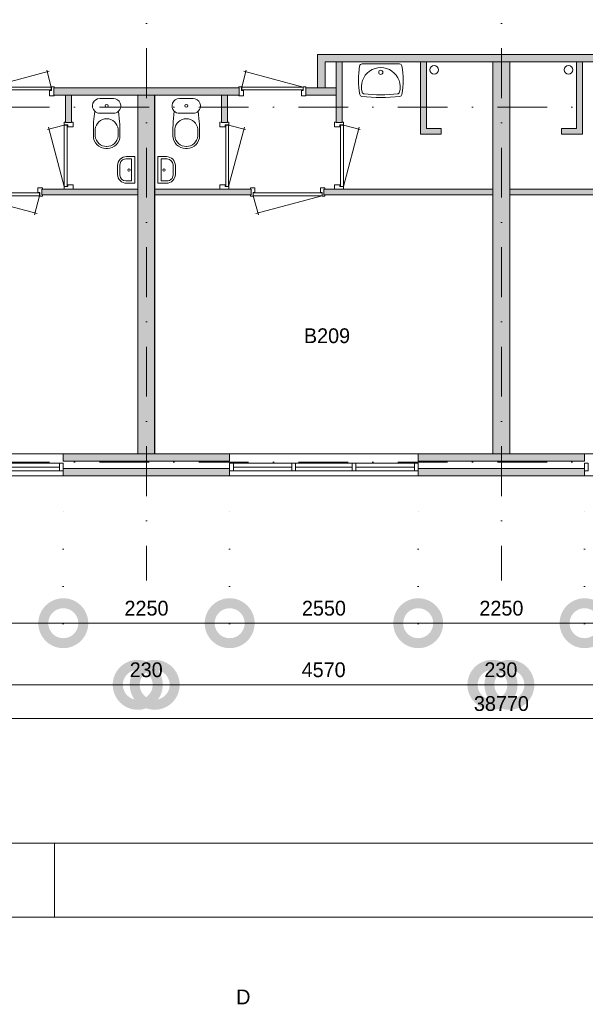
# Model space of a CAD drawing. Header units: millimetres. Extents: x -8493 to 75607, y -19302 to 56340.
# Tile 7 of 40: x 12135 to 19785, y -4240 to 9078. Entities that reach past the tile are written whole.
import ezdxf
from ezdxf.enums import TextEntityAlignment as Align

# ---------------------------------------------------------------- set-up
doc = ezdxf.new("R2010")
doc.units = ezdxf.units.MM
doc.header["$PDMODE"] = 3
doc.header["$PDSIZE"] = 1
doc.linetypes.add('DGN1', pattern=[504.6, 0, -504.6])
doc.linetypes.add('DGN4', pattern=[1345.6, 672.8, -336.4, 0, -336.4])
for name, color, linetype in [('1', 7, 'Continuous'), ('16', 7, 'Continuous'), ('17', 7, 'Continuous'), ('30', 7, 'Continuous'), ('32', 7, 'Continuous'), ('33', 7, 'Continuous'), ('40', 7, 'Continuous'), ('48', 7, 'Continuous'), ('56', 7, 'Continuous'), ('58', 7, 'Continuous'), ('62', 7, 'Continuous')]:
    doc.layers.add(name, color=color, linetype=linetype)
doc.styles.add('dgn003', font='dgn003.shx')
doc.styles.get("Standard").update_dxf_attribs({"font": 'arial.ttf'})
doc.dimstyles.get("Standard").update_dxf_attribs({"dimtxt": 0.18, "dimasz": 0.18, "dimexe": 0.18, "dimexo": 0.0625, "dimgap": 0.09, "dimtad": 0, "dimtih": 1, "dimtoh": 1, "dimdec": 4, "dimzin": 0, "dimdsep": 46, "dimtxsty": 'Standard', "dimcen": 0.09, "dimadec": 0, "dimazin": 0, "dimtfac": 1, "dimtdec": 4, "dimtofl": 0, "dimtmove": 0, "dimatfit": 3, "dimfxl": 1, "dimtolj": 1, "dimtzin": 0, "dimarcsym": 0})

# ---------------------------------------------------------------- blocks, each defined once
blk = doc.blocks.new('CLOS022')
at = {"layer": '40', "color": 7, "linetype": 'Continuous', "lineweight": 0}
for p, q in [((-92, -220), (92, -220)), ((-155, -528), (-155, -436)), ((155, -528), (155, -436)), ((-1, -670), (1, -670))]:
    blk.add_line(p, q, dxfattribs=at)
at = {"layer": '40', "color": 7, "linetype": 'Continuous', "lineweight": 0, "flags": 128}
for points in [[(-176, -338), (-162, -192), (-162, -192, -0.674333), (-92, -20), (-92, -20), (92, -20), (92, -20, -0.674333), (162, -192), (162, -192), (176, -338), (176, -338, -0.023285), (180, -431), (180, -431), (180, -525), (180, -525, -0.414214), (10, -695), (10, -695), (-10, -695), (-10, -695, -0.414214), (-180, -525), (-180, -525), (-180, -431), (-180, -431, -0.023285), (-176, -338)], [(-155, -437, -0.917514), (155, -437)], [(155, -528, -0.917521), (-155, -528)]]:
    blk.add_lwpolyline(points, format="xyb", dxfattribs=at)
at = {"layer": '40', "color": 7, "linetype": 'Continuous', "lineweight": 0}
blk.add_circle((0, -120), 20, dxfattribs=at)
for centre, start, end in [((-92, -120), 225.9727, 270), ((92, -120), 270, 314.0273)]:
    blk.add_arc(centre, 100, start, end, dxfattribs=at)
blk = doc.blocks.new('FT012')
at = {"layer": '40', "color": 7, "linetype": 'Continuous', "lineweight": 0}
for p, q in [((-135, 180), (-20, 180)), ((-65, 149), (-65, -149)), ((-20, 180), (-20, -180)), ((-65, -149), (-144, -149))]:
    blk.add_line(p, q, dxfattribs=at)
at = {"layer": '40', "color": 7, "linetype": 'Continuous', "lineweight": 0, "flags": 128}
for points in [[(-255, 60, -0.414214), (-135, 180)], [(-224, 69, -0.414214), (-144, 149)]]:
    blk.add_lwpolyline(points, format="xyb", dxfattribs=at)
for points in [[(-144, 149), (-65, 149)], [(-255, -60), (-255, 60)], [(-224, -69), (-224, 69)], [(-20, -180), (-135, -180)]]:
    blk.add_lwpolyline(points, dxfattribs=at)
at = {"layer": '40', "color": 7, "linetype": 'Continuous', "lineweight": 0}
blk.add_circle((-101, -1), 15.1, dxfattribs=at)
for centre, radius in [((-135, -60), 120), ((-144, -69), 80)]:
    blk.add_arc(centre, radius, 180, 270, dxfattribs=at)
blk = doc.blocks.new('930L092')
at = {"layer": '33', "color": 1, "linetype": 'Continuous', "lineweight": 0}
for p, q in [((38, -98), (936.31, -338.7)), ((968, -98), (899.56, -353.44))]:
    blk.add_line(p, q, dxfattribs=at)
at = {"layer": '33', "color": 92, "linetype": 'Continuous', "lineweight": 13, "true_color": 0x00e100, "flags": 128}
for points in [[(0, -90), (0, -101), (35, -101), (35, -51), (60, -51), (60, 11), (0, 11), (0, 0)], [(1006, -90), (1006, -101), (971, -101), (971, -51), (946, -51), (946, 11), (1006, 11), (1006, 0)]]:
    blk.add_lwpolyline(points, dxfattribs=at)
at = {"layer": '33', "color": 2, "linetype": 'Continuous', "lineweight": 13, "true_color": 0xf0f000, "flags": 128}
blk.add_lwpolyline([(968, -98), (38, -98), (38, -58), (968, -58), (968, -98)], dxfattribs=at)
blk = doc.blocks.new('830R107')
at = {"layer": '33', "color": 1, "linetype": 'Continuous', "lineweight": 0}
for p, q in [((-108, -38), (-336.87, -99.32)), ((-108, -868), (-322.82, -66.28))]:
    blk.add_line(p, q, dxfattribs=at)
at = {"layer": '33', "color": 92, "linetype": 'Continuous', "lineweight": 13, "true_color": 0x00e100, "flags": 128}
for points in [[(-100, 0), (-111, 0), (-111, -35), (-61, -35), (-61, -60), (11, -60), (11, 0), (0, 0)], [(-100, -906), (-111, -906), (-111, -871), (-61, -871), (-61, -846), (11, -846), (11, -906), (0, -906)]]:
    blk.add_lwpolyline(points, dxfattribs=at)
at = {"layer": '33', "color": 2, "linetype": 'Continuous', "lineweight": 13, "true_color": 0xf0f000, "flags": 128}
blk.add_lwpolyline([(-108, -868), (-108, -38), (-68, -38), (-68, -868), (-108, -868)], dxfattribs=at)
blk = doc.blocks.new('830R108')
at = {"layer": '33', "color": 1, "linetype": 'Continuous', "lineweight": 0}
for p, q in [((-868, 108), (-66.28, 322.82)), ((-38, 108), (-99.32, 336.87))]:
    blk.add_line(p, q, dxfattribs=at)
at = {"layer": '33', "color": 92, "linetype": 'Continuous', "lineweight": 13, "true_color": 0x00e100, "flags": 128}
for points in [[(-906, 100), (-906, 111), (-871, 111), (-871, 61), (-846, 61), (-846, -11), (-906, -11), (-906, 0)], [(0, 100), (0, 111), (-35, 111), (-35, 61), (-60, 61), (-60, -11), (0, -11), (0, 0)]]:
    blk.add_lwpolyline(points, dxfattribs=at)
at = {"layer": '33', "color": 2, "linetype": 'Continuous', "lineweight": 13, "true_color": 0xf0f000, "flags": 128}
blk.add_lwpolyline([(-868, 108), (-38, 108), (-38, 68), (-868, 68), (-868, 108)], dxfattribs=at)
blk = doc.blocks.new('830R109')
at = {"layer": '33', "color": 1, "linetype": 'Continuous', "lineweight": 0}
for p, q in [((108, -38), (336.87, -99.32)), ((108, -868), (322.82, -66.28))]:
    blk.add_line(p, q, dxfattribs=at)
at = {"layer": '33', "color": 92, "linetype": 'Continuous', "lineweight": 13, "true_color": 0x00e100, "flags": 128}
for points in [[(100, 0), (111, 0), (111, -35), (61, -35), (61, -60), (-11, -60), (-11, 0), (0, 0)], [(100, -906), (111, -906), (111, -871), (61, -871), (61, -846), (-11, -846), (-11, -906), (0, -906)]]:
    blk.add_lwpolyline(points, dxfattribs=at)
at = {"layer": '33', "color": 2, "linetype": 'Continuous', "lineweight": 13, "true_color": 0xf0f000, "flags": 128}
blk.add_lwpolyline([(108, -868), (108, -38), (68, -38), (68, -868), (108, -868)], dxfattribs=at)
blk = doc.blocks.new('930L093')
at = {"layer": '33', "color": 1, "linetype": 'Continuous', "lineweight": 0}
for p, q in [((-968, -98), (-899.56, -353.44)), ((-38, -98), (-936.31, -338.7))]:
    blk.add_line(p, q, dxfattribs=at)
at = {"layer": '33', "color": 92, "linetype": 'Continuous', "lineweight": 13, "true_color": 0x00e100, "flags": 128}
for points in [[(-1006, -90), (-1006, -101), (-971, -101), (-971, -51), (-946, -51), (-946, 11), (-1006, 11), (-1006, 0)], [(0, -90), (0, -101), (-35, -101), (-35, -51), (-60, -51), (-60, 11), (0, 11), (0, 0)]]:
    blk.add_lwpolyline(points, dxfattribs=at)
at = {"layer": '33', "color": 2, "linetype": 'Continuous', "lineweight": 13, "true_color": 0xf0f000, "flags": 128}
blk.add_lwpolyline([(-968, -98), (-38, -98), (-38, -58), (-968, -58), (-968, -98)], dxfattribs=at)
blk = doc.blocks.new('830R1010')
at = {"layer": '33', "color": 1, "linetype": 'Continuous', "lineweight": 0}
for p, q in [((108, -38), (336.87, -99.32)), ((108, -868), (322.82, -66.28))]:
    blk.add_line(p, q, dxfattribs=at)
at = {"layer": '33', "color": 92, "linetype": 'Continuous', "lineweight": 13, "true_color": 0x00e100, "flags": 128}
for points in [[(100, 0), (111, 0), (111, -35), (61, -35), (61, -60), (-11, -60), (-11, 0), (0, 0)], [(100, -906), (111, -906), (111, -871), (61, -871), (61, -846), (-11, -846), (-11, -906), (0, -906)]]:
    blk.add_lwpolyline(points, dxfattribs=at)
at = {"layer": '33', "color": 2, "linetype": 'Continuous', "lineweight": 13, "true_color": 0xf0f000, "flags": 128}
blk.add_lwpolyline([(108, -868), (108, -38), (68, -38), (68, -868), (108, -868)], dxfattribs=at)
blk = doc.blocks.new('CLOS023')
at = {"layer": '40', "color": 7, "linetype": 'Continuous', "lineweight": 0}
for p, q in [((92, -220), (-93, -220)), ((-155, -528), (-155, -436)), ((155, -528), (155, -436)), ((1, -670), (-1, -670))]:
    blk.add_line(p, q, dxfattribs=at)
at = {"layer": '40', "color": 7, "linetype": 'Continuous', "lineweight": 0, "flags": 128}
for points in [[(176, -338), (162, -192), (162, -192, 0.674333), (92, -20), (92, -20), (-93, -20), (-93, -20, 0.674333), (-162, -192), (-162, -192), (-176, -338), (-176, -338, 0.023285), (-180, -431), (-180, -431), (-180, -525), (-180, -525, 0.414214), (-10, -695), (-10, -695), (10, -695), (10, -695, 0.414214), (180, -525), (180, -525), (180, -431), (180, -431, 0.023285), (176, -338)], [(-93, -220, -0.194504), (-162, -192)], [(162, -192, -0.194504), (92, -220)]]:
    blk.add_lwpolyline(points, format="xyb", dxfattribs=at)
at = {"layer": '40', "color": 7, "linetype": 'Continuous', "lineweight": 0}
blk.add_circle((0, -120), 20, dxfattribs=at)
for centre, start, end in [((0, -450), 4.9264, 175.0736), ((0, -514), 184.9259, 355.0741)]:
    blk.add_arc(centre, 156, start, end, dxfattribs=at)
blk = doc.blocks.new('FT013')
at = {"layer": '40', "color": 7, "linetype": 'Continuous', "lineweight": 0}
for p, q in [((135, 180), (20, 180)), ((20, 180), (20, -180)), ((65, 149), (65, -149)), ((65, -149), (144, -149))]:
    blk.add_line(p, q, dxfattribs=at)
at = {"layer": '40', "color": 7, "linetype": 'Continuous', "lineweight": 0, "flags": 128}
for points in [[(144, 149), (65, 149)], [(224, -69), (224, 69)], [(255, -60), (255, 60)], [(20, -180), (135, -180)]]:
    blk.add_lwpolyline(points, dxfattribs=at)
for points in [[(255, -60, -0.414214), (135, -180)], [(224, -69, -0.414214), (144, -149)]]:
    blk.add_lwpolyline(points, format="xyb", dxfattribs=at)
at = {"layer": '40', "color": 7, "linetype": 'Continuous', "lineweight": 0}
blk.add_circle((101, -1), 15.1, dxfattribs=at)
for centre, radius in [((135, 60), 120), ((144, 69), 80)]:
    blk.add_arc(centre, radius, 0, 90, dxfattribs=at)
blk = doc.blocks.new('WT013')
at = {"layer": '40', "color": 7, "linetype": 'Continuous', "lineweight": 0}
blk.add_line((253, -20), (-253, -20), dxfattribs=at)
at = {"layer": '40', "color": 7, "linetype": 'Continuous', "lineweight": 0, "flags": 128}
for points in [[(-284, -432, -0.090801), (-286, -47)], [(-286, -47, -0.363957), (-253, -20)], [(-254, -401, -1.30637), (254, -401)], [(253, -20, -0.363957), (286, -47)], [(286, -47, -0.090801), (284, -432)], [(-256, -459, -0.328769), (-284, -432)], [(256, -459, -0.059915), (-256, -459)], [(-226, -425, -0.309671), (-254, -401)], [(226, -425, -0.052773), (-226, -425)], [(254, -401, -0.309671), (226, -425)], [(284, -432, -0.328769), (256, -459)]]:
    blk.add_lwpolyline(points, format="xyb", dxfattribs=at)
at = {"layer": '40', "color": 7, "linetype": 'Continuous', "lineweight": 0}
blk.add_circle((0, -133), 28.1, dxfattribs=at)
blk = doc.blocks.new('830R1011')
at = {"layer": '33', "color": 1, "linetype": 'Continuous', "lineweight": 0}
for p, q in [((38, 108), (99.32, 336.87)), ((868, 108), (66.28, 322.82))]:
    blk.add_line(p, q, dxfattribs=at)
at = {"layer": '33', "color": 92, "linetype": 'Continuous', "lineweight": 13, "true_color": 0x00e100, "flags": 128}
for points in [[(0, 100), (0, 111), (35, 111), (35, 61), (60, 61), (60, -11), (0, -11), (0, 0)], [(906, 100), (906, 111), (871, 111), (871, 61), (846, 61), (846, -11), (906, -11), (906, 0)]]:
    blk.add_lwpolyline(points, dxfattribs=at)
at = {"layer": '33', "color": 2, "linetype": 'Continuous', "lineweight": 13, "true_color": 0xf0f000, "flags": 128}
blk.add_lwpolyline([(868, 108), (38, 108), (38, 68), (868, 68), (868, 108)], dxfattribs=at)
blk = doc.blocks.new('A1')
at = {"layer": '1', "color": 1, "linetype": 'Continuous', "lineweight": 0}
for p, q in [((21100, 0), (21100, 1000)), ((0, 0), (84100, 0))]:
    blk.add_line(p, q, dxfattribs=at)
at = {"layer": '1', "color": 52, "linetype": 'Continuous', "lineweight": 0, "true_color": 0xc3c300, "flags": 128}
blk.add_lwpolyline([(1000, 1000), (83100, 1000), (83100, 58400), (1000, 58400), (1000, 1000)], dxfattribs=at)
blk = doc.blocks.new('_DotSmall')
at = {"color": 0, "linetype": 'ByBlock', "const_width": 0.5}
blk.add_lwpolyline([(-0.0625, 0, 1), (0.0625, 0, 1)], format="xyb", close=True, dxfattribs=at)
blk = doc.blocks.new('*D3684')
at = {"layer": '58', "color": 3, "linetype": 'Continuous', "lineweight": 0, "transparency": 16777216}
blk.add_line((22325, 915), (19775, 915), dxfattribs=at)
at = {"layer": 'Defpoints', "color": 0, "linetype": 'Continuous', "transparency": 16777216}
for p in [(19775, 2908), (22325, 2908), (19775, 915)]:
    blk.add_point(p, dxfattribs=at)
at = {"layer": '58', "color": 3, "linetype": 'Continuous', "lineweight": 0, "transparency": 16777216, "xscale": 1080, "yscale": 1080, "zscale": 1080, "rotation": 180}
blk.add_blockref('_DotSmall', (19775, 915), dxfattribs=at)
at = {"layer": '58', "color": 3, "linetype": 'Continuous', "lineweight": 0, "transparency": 16777216, "xscale": 1080, "yscale": 1080, "zscale": 1080}
blk.add_blockref('_DotSmall', (22325, 915), dxfattribs=at)
at = {"layer": '58', "color": 3, "linetype": 'Continuous', "lineweight": 0, "transparency": 16777216, "insert": (21050, 1117), "char_height": 200, "attachment_point": 5, "style": 'dgn003'}
blk.add_mtext('\\A1;2550', dxfattribs=at)
blk = doc.blocks.new('*D3685')
at = {"layer": '58', "color": 3, "linetype": 'Continuous', "lineweight": 0, "transparency": 16777216}
blk.add_line((17525, 915), (19775, 915), dxfattribs=at)
at = {"layer": 'Defpoints', "color": 0, "linetype": 'Continuous', "transparency": 16777216}
for p in [(17525, 2908), (19775, 2908), (19775, 915)]:
    blk.add_point(p, dxfattribs=at)
at = {"layer": '58', "color": 3, "linetype": 'Continuous', "lineweight": 0, "transparency": 16777216, "xscale": 1080, "yscale": 1080, "zscale": 1080, "rotation": 180}
blk.add_blockref('_DotSmall', (17525, 915), dxfattribs=at)
at = {"layer": '58', "color": 3, "linetype": 'Continuous', "lineweight": 0, "transparency": 16777216, "xscale": 1080, "yscale": 1080, "zscale": 1080}
blk.add_blockref('_DotSmall', (19775, 915), dxfattribs=at)
at = {"layer": '58', "color": 3, "linetype": 'Continuous', "lineweight": 0, "transparency": 16777216, "insert": (18650, 1117), "char_height": 200, "attachment_point": 5, "style": 'dgn003'}
blk.add_mtext('\\A1;2250', dxfattribs=at)
blk = doc.blocks.new('*D3686')
at = {"layer": '58', "color": 3, "linetype": 'Continuous', "lineweight": 0, "transparency": 16777216}
blk.add_line((14975, 915), (17525, 915), dxfattribs=at)
at = {"layer": 'Defpoints', "color": 0, "linetype": 'Continuous', "transparency": 16777216}
for p in [(14975, 2908), (17525, 2908), (17525, 915)]:
    blk.add_point(p, dxfattribs=at)
at = {"layer": '58', "color": 3, "linetype": 'Continuous', "lineweight": 0, "transparency": 16777216, "xscale": 1080, "yscale": 1080, "zscale": 1080, "rotation": 180}
blk.add_blockref('_DotSmall', (14975, 915), dxfattribs=at)
at = {"layer": '58', "color": 3, "linetype": 'Continuous', "lineweight": 0, "transparency": 16777216, "xscale": 1080, "yscale": 1080, "zscale": 1080}
blk.add_blockref('_DotSmall', (17525, 915), dxfattribs=at)
at = {"layer": '58', "color": 3, "linetype": 'Continuous', "lineweight": 0, "transparency": 16777216, "insert": (16250, 1117), "char_height": 200, "attachment_point": 5, "style": 'dgn003'}
blk.add_mtext('\\A1;2550', dxfattribs=at)
blk = doc.blocks.new('*D3687')
at = {"layer": '58', "color": 3, "linetype": 'Continuous', "lineweight": 0, "transparency": 16777216}
blk.add_line((12725, 915), (14975, 915), dxfattribs=at)
at = {"layer": 'Defpoints', "color": 0, "linetype": 'Continuous', "transparency": 16777216}
for p in [(12725, 2908), (14975, 2908), (14975, 915)]:
    blk.add_point(p, dxfattribs=at)
at = {"layer": '58', "color": 3, "linetype": 'Continuous', "lineweight": 0, "transparency": 16777216, "xscale": 1080, "yscale": 1080, "zscale": 1080, "rotation": 180}
blk.add_blockref('_DotSmall', (12725, 915), dxfattribs=at)
at = {"layer": '58', "color": 3, "linetype": 'Continuous', "lineweight": 0, "transparency": 16777216, "xscale": 1080, "yscale": 1080, "zscale": 1080}
blk.add_blockref('_DotSmall', (14975, 915), dxfattribs=at)
at = {"layer": '58', "color": 3, "linetype": 'Continuous', "lineweight": 0, "transparency": 16777216, "insert": (13850, 1117), "char_height": 200, "attachment_point": 5, "style": 'dgn003'}
blk.add_mtext('\\A1;2250', dxfattribs=at)
blk = doc.blocks.new('*D3688')
at = {"layer": '58', "color": 3, "linetype": 'Continuous', "lineweight": 0, "transparency": 16777216}
blk.add_line((12725, 915), (10175, 915), dxfattribs=at)
at = {"layer": 'Defpoints', "color": 0, "linetype": 'Continuous', "transparency": 16777216}
for p in [(10175, 2908), (12725, 2908), (10175, 915)]:
    blk.add_point(p, dxfattribs=at)
at = {"layer": '58', "color": 3, "linetype": 'Continuous', "lineweight": 0, "transparency": 16777216, "xscale": 1080, "yscale": 1080, "zscale": 1080, "rotation": 180}
blk.add_blockref('_DotSmall', (10175, 915), dxfattribs=at)
at = {"layer": '58', "color": 3, "linetype": 'Continuous', "lineweight": 0, "transparency": 16777216, "xscale": 1080, "yscale": 1080, "zscale": 1080}
blk.add_blockref('_DotSmall', (12725, 915), dxfattribs=at)
at = {"layer": '58', "color": 3, "linetype": 'Continuous', "lineweight": 0, "transparency": 16777216, "insert": (11450, 1117), "char_height": 200, "attachment_point": 5, "style": 'dgn003'}
blk.add_mtext('\\A1;2550', dxfattribs=at)
blk = doc.blocks.new('*D3789')
at = {"layer": '58', "color": 3, "linetype": 'Continuous', "lineweight": 0, "transparency": 16777216}
blk.add_line((38035, -376), (-735, -376), dxfattribs=at)
at = {"layer": 'Defpoints', "color": 0, "linetype": 'Continuous', "transparency": 16777216}
for p in [(-735, 1039), (38035, 1039), (-735, -376)]:
    blk.add_point(p, dxfattribs=at)
at = {"layer": '58', "color": 3, "linetype": 'Continuous', "lineweight": 0, "transparency": 16777216, "xscale": 1080, "yscale": 1080, "zscale": 1080, "rotation": 180}
blk.add_blockref('_DotSmall', (-735, -376), dxfattribs=at)
at = {"layer": '58', "color": 3, "linetype": 'Continuous', "lineweight": 0, "transparency": 16777216, "xscale": 1080, "yscale": 1080, "zscale": 1080}
blk.add_blockref('_DotSmall', (38035, -376), dxfattribs=at)
at = {"layer": '58', "color": 3, "linetype": 'Continuous', "lineweight": 0, "transparency": 16777216, "insert": (18650, -173), "char_height": 200, "attachment_point": 5, "style": 'dgn003'}
blk.add_mtext('\\A1;38770', dxfattribs=at)
blk = doc.blocks.new('*D3798')
at = {"layer": '58', "color": 3, "linetype": 'Continuous', "lineweight": 0, "transparency": 16777216}
blk.add_line((13733, 82), (9163, 82), dxfattribs=at)
at = {"layer": 'Defpoints', "color": 0, "linetype": 'Continuous', "transparency": 16777216}
for p in [(9163, 82), (9163, -1045), (13733, -1045)]:
    blk.add_point(p, dxfattribs=at)
at = {"layer": '58', "color": 3, "linetype": 'Continuous', "lineweight": 0, "transparency": 16777216, "xscale": 1080, "yscale": 1080, "zscale": 1080, "rotation": 180}
blk.add_blockref('_DotSmall', (9163, 82), dxfattribs=at)
at = {"layer": '58', "color": 3, "linetype": 'Continuous', "lineweight": 0, "transparency": 16777216, "xscale": 1080, "yscale": 1080, "zscale": 1080}
blk.add_blockref('_DotSmall', (13733, 82), dxfattribs=at)
at = {"layer": '58', "color": 3, "linetype": 'Continuous', "lineweight": 0, "transparency": 16777216, "insert": (11448, 284), "char_height": 200, "attachment_point": 5, "style": 'dgn003'}
blk.add_mtext('\\A1;4570', dxfattribs=at)
blk = doc.blocks.new('*D3799')
at = {"layer": '58', "color": 3, "linetype": 'Continuous', "lineweight": 0, "transparency": 16777216}
for p, q in [((13731, 82), (12651, 82)), ((13961, 82), (13731, 82)), ((13961, 82), (15041, 82))]:
    blk.add_line(p, q, dxfattribs=at)
at = {"layer": 'Defpoints', "color": 0, "linetype": 'Continuous', "transparency": 16777216}
for p in [(13731, 3208), (13961, 3208), (13731, 82)]:
    blk.add_point(p, dxfattribs=at)
at = {"layer": '58', "color": 3, "linetype": 'Continuous', "lineweight": 0, "transparency": 16777216, "xscale": 1080, "yscale": 1080, "zscale": 1080}
blk.add_blockref('_DotSmall', (13731, 82), dxfattribs=at)
at = {"layer": '58', "color": 3, "linetype": 'Continuous', "lineweight": 0, "transparency": 16777216, "xscale": 1080, "yscale": 1080, "zscale": 1080, "rotation": 180}
blk.add_blockref('_DotSmall', (13961, 82), dxfattribs=at)
at = {"layer": '58', "color": 3, "linetype": 'Continuous', "lineweight": 0, "transparency": 16777216, "insert": (13846, 284), "char_height": 200, "attachment_point": 5, "style": 'dgn003'}
blk.add_mtext('\\A1;230', dxfattribs=at)
blk = doc.blocks.new('*D3800')
at = {"layer": '58', "color": 3, "linetype": 'Continuous', "lineweight": 0, "transparency": 16777216}
blk.add_line((18531, 82), (13961, 82), dxfattribs=at)
at = {"layer": 'Defpoints', "color": 0, "linetype": 'Continuous', "transparency": 16777216}
for p in [(13961, 82), (13961, -1045), (18531, -1045)]:
    blk.add_point(p, dxfattribs=at)
at = {"layer": '58', "color": 3, "linetype": 'Continuous', "lineweight": 0, "transparency": 16777216, "xscale": 1080, "yscale": 1080, "zscale": 1080, "rotation": 180}
blk.add_blockref('_DotSmall', (13961, 82), dxfattribs=at)
at = {"layer": '58', "color": 3, "linetype": 'Continuous', "lineweight": 0, "transparency": 16777216, "xscale": 1080, "yscale": 1080, "zscale": 1080}
blk.add_blockref('_DotSmall', (18531, 82), dxfattribs=at)
at = {"layer": '58', "color": 3, "linetype": 'Continuous', "lineweight": 0, "transparency": 16777216, "insert": (16246, 284), "char_height": 200, "attachment_point": 5, "style": 'dgn003'}
blk.add_mtext('\\A1;4570', dxfattribs=at)
blk = doc.blocks.new('*D3801')
at = {"layer": '58', "color": 3, "linetype": 'Continuous', "lineweight": 0, "transparency": 16777216}
for p, q in [((18528, 82), (17448, 82)), ((18758, 82), (18528, 82)), ((18758, 82), (19838, 82))]:
    blk.add_line(p, q, dxfattribs=at)
at = {"layer": 'Defpoints', "color": 0, "linetype": 'Continuous', "transparency": 16777216}
for p in [(18528, 3208), (18758, 3208), (18528, 82)]:
    blk.add_point(p, dxfattribs=at)
at = {"layer": '58', "color": 3, "linetype": 'Continuous', "lineweight": 0, "transparency": 16777216, "xscale": 1080, "yscale": 1080, "zscale": 1080}
blk.add_blockref('_DotSmall', (18528, 82), dxfattribs=at)
at = {"layer": '58', "color": 3, "linetype": 'Continuous', "lineweight": 0, "transparency": 16777216, "xscale": 1080, "yscale": 1080, "zscale": 1080, "rotation": 180}
blk.add_blockref('_DotSmall', (18758, 82), dxfattribs=at)
at = {"layer": '58', "color": 3, "linetype": 'Continuous', "lineweight": 0, "transparency": 16777216, "insert": (18643, 284), "char_height": 200, "attachment_point": 5, "style": 'dgn003'}
blk.add_mtext('\\A1;230', dxfattribs=at)
blk = doc.blocks.new('*D3802')
at = {"layer": '58', "color": 3, "linetype": 'Continuous', "lineweight": 0, "transparency": 16777216}
blk.add_line((23328, 82), (18758, 82), dxfattribs=at)
at = {"layer": 'Defpoints', "color": 0, "linetype": 'Continuous', "transparency": 16777216}
for p in [(18758, 82), (18758, -1045), (23328, -1045)]:
    blk.add_point(p, dxfattribs=at)
at = {"layer": '58', "color": 3, "linetype": 'Continuous', "lineweight": 0, "transparency": 16777216, "xscale": 1080, "yscale": 1080, "zscale": 1080, "rotation": 180}
blk.add_blockref('_DotSmall', (18758, 82), dxfattribs=at)
at = {"layer": '58', "color": 3, "linetype": 'Continuous', "lineweight": 0, "transparency": 16777216, "xscale": 1080, "yscale": 1080, "zscale": 1080}
blk.add_blockref('_DotSmall', (23328, 82), dxfattribs=at)
at = {"layer": '58', "color": 3, "linetype": 'Continuous', "lineweight": 0, "transparency": 16777216, "insert": (21043, 284), "char_height": 200, "attachment_point": 5, "style": 'dgn003'}
blk.add_mtext('\\A1;4570', dxfattribs=at)

msp = doc.modelspace()

# ---------------------------------------------------------------- hatches: boundary and pattern name
at = {"layer": '16'}
for color, points in [(9, [(12724.76, 3207.77), (14974.76, 3207.77), (14974.76, 3107.77), (12724.76, 3107.77)]), (7, [(12724.76, 3007.77), (14974.76, 3007.77), (14974.76, 2907.77), (12724.76, 2907.77)]), (7, [(17524.76, 3007.77), (19774.76, 3007.77), (19774.76, 2907.77), (17524.76, 2907.77)])]:
    msp.add_hatch(color=color, dxfattribs=at).paths.add_polyline_path(points)
at = {"layer": '62'}
for color, points in [(7, [(18649.76, 8607.77), (18649.76, 8507.77), (16264.76, 8507.77), (16264.76, 8157.77), (16164.76, 8157.77), (16164.76, 8607.77)]), (7, [(18649.76, 8607.77), (18649.76, 8507.77), (21034.76, 8507.77), (21034.76, 8157.77), (21134.76, 8157.77), (21134.76, 8607.77)]), (9, [(16494.76, 7687.77), (16414.76, 7687.77), (16414.76, 8507.77), (16494.76, 8507.77)]), (9, [(17834.76, 7607.77), (17834.76, 7527.77), (17554.76, 7527.77), (17554.76, 8507.77), (17634.76, 8507.77), (17634.76, 7607.77)]), (9, [(18534.76, 8507.77), (18764.76, 8507.77), (18764.76, 3207.77), (18534.76, 3207.77)]), (9, [(19464.76, 7607.77), (19464.76, 7527.77), (19744.76, 7527.77), (19744.76, 8507.77), (19664.76, 8507.77), (19664.76, 7607.77)]), (7, [(12594.76, 8057.77), (13849.76, 8057.77), (13849.76, 8157.77), (12594.76, 8157.77)]), (7, [(15104.76, 8057.77), (13849.76, 8057.77), (13849.76, 8157.77), (15104.76, 8157.77)]), (7, [(16414.76, 8057.77), (16004.76, 8057.77), (16004.76, 8157.77), (16414.76, 8157.77)]), (9, [(12754.76, 7687.77), (12834.76, 7687.77), (12834.76, 8057.77), (12754.76, 8057.77)]), (9, [(13734.76, 8057.77), (13960.52, 8057.77), (13960.52, 3207.77), (13734.76, 3207.77)]), (9, [(14944.76, 7687.77), (14864.76, 7687.77), (14864.76, 8057.77), (14944.76, 8057.77)]), (9, [(12434.76, 6787.77), (13734.76, 6787.77), (13734.76, 6707.77), (12434.76, 6707.77)]), (9, [(15264.76, 6787.77), (13964.76, 6787.77), (13964.76, 6707.77), (15264.76, 6707.77)]), (7, [(18534.76, 6787.77), (16249.76, 6787.77), (16249.76, 6707.77), (18534.76, 6707.77)]), (9, [(18764.76, 6787.77), (21049.76, 6787.77), (21049.76, 6707.77), (18764.76, 6707.77)]), (9, [(17524.76, 3207.77), (19774.76, 3207.77), (19774.76, 3107.77), (17524.76, 3107.77)])]:
    msp.add_hatch(color=color, dxfattribs=at).paths.add_polyline_path(points)

# ---------------------------------------------------------------- linework, layer by layer
at = {"layer": '16', "color": 92, "linetype": 'Continuous', "lineweight": 0, "true_color": 0x00e100, "flags": 128}
for points in [[(18649.76, 8607.77), (16164.76, 8607.77), (16164.76, 8157.77), (16264.76, 8157.77), (16264.76, 8507.77), (18649.76, 8507.77), (18649.76, 8607.77)], [(18649.76, 8607.77), (21134.76, 8607.77), (21134.76, 8157.77), (21034.76, 8157.77), (21034.76, 8507.77), (18649.76, 8507.77), (18649.76, 8607.77)], [(16494.76, 8507.77), (16414.76, 8507.77), (16414.76, 7687.77), (16494.76, 7687.77), (16494.76, 8507.77)], [(19664.76, 8507.77), (19664.76, 7607.77), (19464.76, 7607.77), (19464.76, 7527.77), (19744.76, 7527.77), (19744.76, 8507.77), (19664.76, 8507.77)], [(12594.76, 8157.77), (13849.76, 8157.77), (13849.76, 8057.77), (12594.76, 8057.77), (12594.76, 8157.77)], [(15104.76, 8157.77), (13849.76, 8157.77), (13849.76, 8057.77), (15104.76, 8057.77), (15104.76, 8157.77)], [(16414.76, 8157.77), (16004.76, 8157.77), (16004.76, 8057.77), (16414.76, 8057.77), (16414.76, 8157.77)], [(12754.76, 8057.77), (12834.76, 8057.77), (12834.76, 7687.77), (12754.76, 7687.77), (12754.76, 8057.77)], [(14944.76, 8057.77), (14864.76, 8057.77), (14864.76, 7687.77), (14944.76, 7687.77), (14944.76, 8057.77)], [(13734.76, 6787.77), (12434.76, 6787.77), (12434.76, 6707.77), (13734.76, 6707.77), (13734.76, 6787.77)], [(13964.76, 6787.77), (15264.76, 6787.77), (15264.76, 6707.77), (13964.76, 6707.77), (13964.76, 6787.77)], [(16249.76, 6787.77), (18534.76, 6787.77), (18534.76, 6707.77), (16249.76, 6707.77), (16249.76, 6787.77)], [(21049.76, 6787.77), (18764.76, 6787.77), (18764.76, 6707.77), (21049.76, 6707.77), (21049.76, 6787.77)], [(12724.76, 3207.77), (14974.76, 3207.77), (14974.76, 3107.77), (12724.76, 3107.77), (12724.76, 3207.77)], [(17524.76, 3207.77), (19774.76, 3207.77), (19774.76, 3107.77), (17524.76, 3107.77), (17524.76, 3207.77)], [(12724.76, 3007.77), (14974.76, 3007.77), (14974.76, 2907.77), (12724.76, 2907.77), (12724.76, 3007.77)], [(17524.76, 3007.77), (19774.76, 3007.77), (19774.76, 2907.77), (17524.76, 2907.77), (17524.76, 3007.77)]]:
    msp.add_lwpolyline(points, dxfattribs=at)
at = {"layer": '16', "color": 9, "linetype": 'Continuous', "lineweight": 0, "flags": 128}
msp.add_lwpolyline([(12724.76, 3207.77), (14974.76, 3207.77), (14974.76, 3107.77), (12724.76, 3107.77), (12724.76, 3207.77)], dxfattribs=at)
at = {"layer": '16', "color": 7, "linetype": 'Continuous', "lineweight": 0, "flags": 128}
for points in [[(12724.76, 3007.77), (14974.76, 3007.77), (14974.76, 2907.77), (12724.76, 2907.77), (12724.76, 3007.77)], [(17524.76, 3007.77), (19774.76, 3007.77), (19774.76, 2907.77), (17524.76, 2907.77), (17524.76, 3007.77)]]:
    msp.add_lwpolyline(points, dxfattribs=at)
at = {"layer": '17', "color": 92, "linetype": 'Continuous', "lineweight": 0, "true_color": 0x00e100, "flags": 128}
for points in [[(18534.76, 8507.77), (18764.76, 8507.77), (18764.76, 3207.77), (18534.76, 3207.77), (18534.76, 8507.77)], [(13964.76, 8057.77), (13734.76, 8057.77), (13734.76, 3207.77), (13964.76, 3207.77), (13964.76, 8057.77)]]:
    msp.add_lwpolyline(points, dxfattribs=at)
at = {"layer": '30', "color": 3, "linetype": 'Continuous', "lineweight": 0}
for p, q in [((10174.76, 3207.77), (12724.76, 3207.77)), ((17524.76, 3207.77), (14974.76, 3207.77)), ((19774.76, 3207.77), (22324.76, 3207.77)), ((10174.76, 2907.77), (12724.76, 2907.77)), ((17524.76, 2907.77), (14974.76, 2907.77)), ((19774.76, 2907.77), (22324.76, 2907.77))]:
    msp.add_line(p, q, dxfattribs=at)
at = {"layer": '32', "color": 3, "linetype": 'Continuous', "lineweight": 0}
for p, q in [((12674.76, 3077.77), (10224.76, 3077.77)), ((15024.76, 3077.77), (17474.76, 3077.77)), ((17474.76, 3077.77), (17474.76, 2977.77)), ((10224.76, 2977.77), (12724.76, 2977.77)), ((11883.1, 3027.77), (12674.76, 3027.77)), ((17474.76, 2977.77), (14974.76, 2977.77)), ((15816.42, 3027.77), (15024.76, 3027.77)), ((16633.09, 3027.77), (15866.42, 3027.77)), ((17474.76, 3027.77), (16683.09, 3027.77))]:
    msp.add_line(p, q, dxfattribs=at)
at = {"layer": '32', "color": 3, "linetype": 'Continuous', "lineweight": 0, "flags": 128}
for points in [[(12674.76, 2977.77), (12724.76, 2977.77), (12724.76, 3077.77), (12674.76, 3077.77), (12674.76, 2977.77)], [(15024.76, 2977.77), (14974.76, 2977.77), (14974.76, 3077.77), (15024.76, 3077.77), (15024.76, 2977.77)], [(15866.42, 2977.77), (15816.42, 2977.77), (15816.42, 3077.77), (15866.42, 3077.77), (15866.42, 2977.77)], [(16683.09, 2977.77), (16633.09, 2977.77), (16633.09, 3077.77), (16683.09, 3077.77), (16683.09, 2977.77)], [(17524.76, 2977.77), (17474.76, 2977.77), (17474.76, 3077.77), (17524.76, 3077.77), (17524.76, 2977.77)], [(19774.76, 2977.77), (19824.76, 2977.77), (19824.76, 3077.77), (19774.76, 3077.77), (19774.76, 2977.77)]]:
    msp.add_lwpolyline(points, dxfattribs=at)
at = {"layer": '40', "color": 3, "linetype": 'Continuous', "lineweight": 0}
for centre in [(17741.52, 8399.17), (19558, 8399.17)]:
    msp.add_circle(centre, 57.46, dxfattribs=at)
at = {"layer": '56', "color": 3, "linetype": 'DGN4', "lineweight": 0}
for p, q in [((13849.76, 50407.77), (13849.76, 1494.98)), ((18649.76, 50407.77), (18649.76, 1494.98)), ((51564.76, 7892.77), (-3435.24, 7892.77)), ((51564.76, 3092.77), (-3435.24, 3092.77))]:
    msp.add_line(p, q, dxfattribs=at)
at = {"layer": '58', "color": 3, "linetype": 'DGN1', "lineweight": 0}
for p, q in [((12724.76, 907.77), (12724.76, 2907.77)), ((14974.76, 907.77), (14974.76, 2907.77)), ((17524.76, 907.77), (17524.76, 2907.77)), ((19774.76, 907.77), (19774.76, 2907.77))]:
    msp.add_line(p, q, dxfattribs=at)
at = {"layer": '62', "color": 7, "linetype": 'Continuous', "lineweight": 0, "flags": 128}
for points in [[(18649.76, 8607.77), (18649.76, 8507.77), (16264.76, 8507.77), (16264.76, 8157.77), (16164.76, 8157.77), (16164.76, 8607.77), (18649.76, 8607.77)], [(18649.76, 8607.77), (18649.76, 8507.77), (21034.76, 8507.77), (21034.76, 8157.77), (21134.76, 8157.77), (21134.76, 8607.77), (18649.76, 8607.77)], [(12594.76, 8057.77), (13849.76, 8057.77), (13849.76, 8157.77), (12594.76, 8157.77), (12594.76, 8057.77)], [(15104.76, 8057.77), (13849.76, 8057.77), (13849.76, 8157.77), (15104.76, 8157.77), (15104.76, 8057.77)], [(16414.76, 8057.77), (16004.76, 8057.77), (16004.76, 8157.77), (16414.76, 8157.77), (16414.76, 8057.77)], [(18534.76, 6787.77), (16249.76, 6787.77), (16249.76, 6707.77), (18534.76, 6707.77), (18534.76, 6787.77)]]:
    msp.add_lwpolyline(points, dxfattribs=at)
at = {"layer": '62', "color": 9, "linetype": 'Continuous', "lineweight": 0, "flags": 128}
for points in [[(16494.76, 7687.77), (16414.76, 7687.77), (16414.76, 8507.77), (16494.76, 8507.77), (16494.76, 7687.77)], [(17634.76, 8507.77), (17634.76, 7607.77), (17834.76, 7607.77), (17834.76, 7527.77), (17554.76, 7527.77), (17554.76, 8507.77), (17634.76, 8507.77)], [(17834.76, 7607.77), (17834.76, 7527.77), (17554.76, 7527.77), (17554.76, 8507.77), (17634.76, 8507.77), (17634.76, 7607.77), (17834.76, 7607.77)], [(18534.76, 8507.77), (18764.76, 8507.77), (18764.76, 3207.77), (18534.76, 3207.77), (18534.76, 8507.77)], [(19464.76, 7607.77), (19464.76, 7527.77), (19744.76, 7527.77), (19744.76, 8507.77), (19664.76, 8507.77), (19664.76, 7607.77), (19464.76, 7607.77)], [(12754.76, 7687.77), (12834.76, 7687.77), (12834.76, 8057.77), (12754.76, 8057.77), (12754.76, 7687.77)], [(13734.76, 8057.77), (13960.52, 8057.77), (13960.52, 3207.77), (13734.76, 3207.77), (13734.76, 8057.77)], [(14944.76, 7687.77), (14864.76, 7687.77), (14864.76, 8057.77), (14944.76, 8057.77), (14944.76, 7687.77)], [(12434.76, 6787.77), (13734.76, 6787.77), (13734.76, 6707.77), (12434.76, 6707.77), (12434.76, 6787.77)], [(15264.76, 6787.77), (13964.76, 6787.77), (13964.76, 6707.77), (15264.76, 6707.77), (15264.76, 6787.77)], [(18764.76, 6787.77), (21049.76, 6787.77), (21049.76, 6707.77), (18764.76, 6707.77), (18764.76, 6787.77)], [(17524.76, 3207.77), (19774.76, 3207.77), (19774.76, 3107.77), (17524.76, 3107.77), (17524.76, 3207.77)]]:
    msp.add_lwpolyline(points, dxfattribs=at)

# ---------------------------------------------------------------- block references
at = {"color": 7, "linetype": 'Continuous', "lineweight": 0}
for name, p in [('A1', (-8492.96, -3060.21)), ('830R108', (12599.47, 8059.67)), ('830R1011', (15100.05, 8059.67)), ('WT013', (17018.9, 8499.91)), ('CLOS022', (13311.25, 8032.87)), ('CLOS023', (14388.27, 8032.87)), ('830R107', (12846.36, 7690.86)), ('830R1010', (14853.16, 7690.86)), ('830R109', (16404.58, 7690.85)), ('FT012', (13714.33, 7045.73)), ('FT013', (13985.19, 7045.73)), ('930L092', (11436.53, 6793.74)), ('930L093', (16262.99, 6793.74))]:
    msp.add_blockref(name, p, dxfattribs=at)

# ---------------------------------------------------------------- texts
at = {"layer": '48', "color": 7, "linetype": 'Continuous', "lineweight": 0, "style": 'dgn003'}
for s, p in [('B209', (16291.1, 4803.56)), ('D', (15159.77, -4139.6))]:
    msp.add_text(s, height=200, dxfattribs=at).set_placement(p, align=Align.MIDDLE_CENTER)

# ---------------------------------------------------------------- dimensions: what is measured, and where the dimension line sits
at = {"layer": '58', "color": 3, "linetype": 'Continuous', "lineweight": 0}
for base, p1, p2, picture, middle in [((13730.52, 82.18), (13960.52, 3207.77), (13730.52, 3207.77), '*D3799', (13845.52, 284.36)), ((18528.4, 82.18), (18758.4, 3207.77), (18528.4, 3207.77), '*D3801', (18643.4, 284.36)), ((10174.76, 914.94), (12724.76, 2907.77), (10174.76, 2907.77), '*D3688', (11449.76, 1117.05)), ((14974.76, 914.82), (12724.76, 2907.77), (14974.76, 2907.77), '*D3687', (13849.76, 1116.93)), ((17524.76, 914.82), (14974.76, 2907.77), (17524.76, 2907.77), '*D3686', (16249.76, 1116.93)), ((19774.76, 914.7), (17524.76, 2907.77), (19774.76, 2907.77), '*D3685', (18649.76, 1116.81)), ((19774.76, 914.7), (22324.76, 2907.77), (19774.76, 2907.77), '*D3684', (21049.76, 1116.81)), ((-735.24, -375.66), (38034.76, 1039.4), (-735.24, 1039.4), '*D3789', (18649.76, -173.48)), ((9162.64, 82.18), (13732.64, -1045.4), (9162.64, -1045.4), '*D3798', (11447.64, 284.29)), ((13960.52, 82.18), (18530.52, -1045.4), (13960.52, -1045.4), '*D3800', (16245.52, 284.29)), ((18758.4, 82.18), (23328.4, -1045.4), (18758.4, -1045.4), '*D3802', (21043.4, 284.29))]:
    dim = msp.add_linear_dim(base=base, p1=p1, p2=p2, dimstyle='Standard', override={"dimscale": 1, "dimtxt": 200, "dimasz": 1080, "dimexe": 0, "dimexo": 0, "dimgap": 100, "dimtad": 1, "dimjust": 0, "dimtih": 0, "dimtoh": 0, "dimdec": 0, "dimlfac": 1, "dimzin": 11, "dimdsep": 46, "dimlunit": 2, "dimpost": '<>', "dimtxsty": 'dgn003', "dimblk1": 'DotSmall', "dimblk2": 'DotSmall', "dimsah": 1, "dimcen": 0, "dimse1": 1, "dimse2": 1, "dimclrd": 3, "dimclre": 3, "dimclrt": 3, "dimtol": 0, "dimtix": 1, "dimtofl": 1, "dimatfit": 3, "dimfrac": 1, "dimtolj": 1, "dimlwd": 0, "dimlwe": 0}, dxfattribs=at)
    dim.commit()
    dim.dimension.update_dxf_attribs({"geometry": picture, "text_midpoint": middle})

doc.saveas('drawing.dxf')
